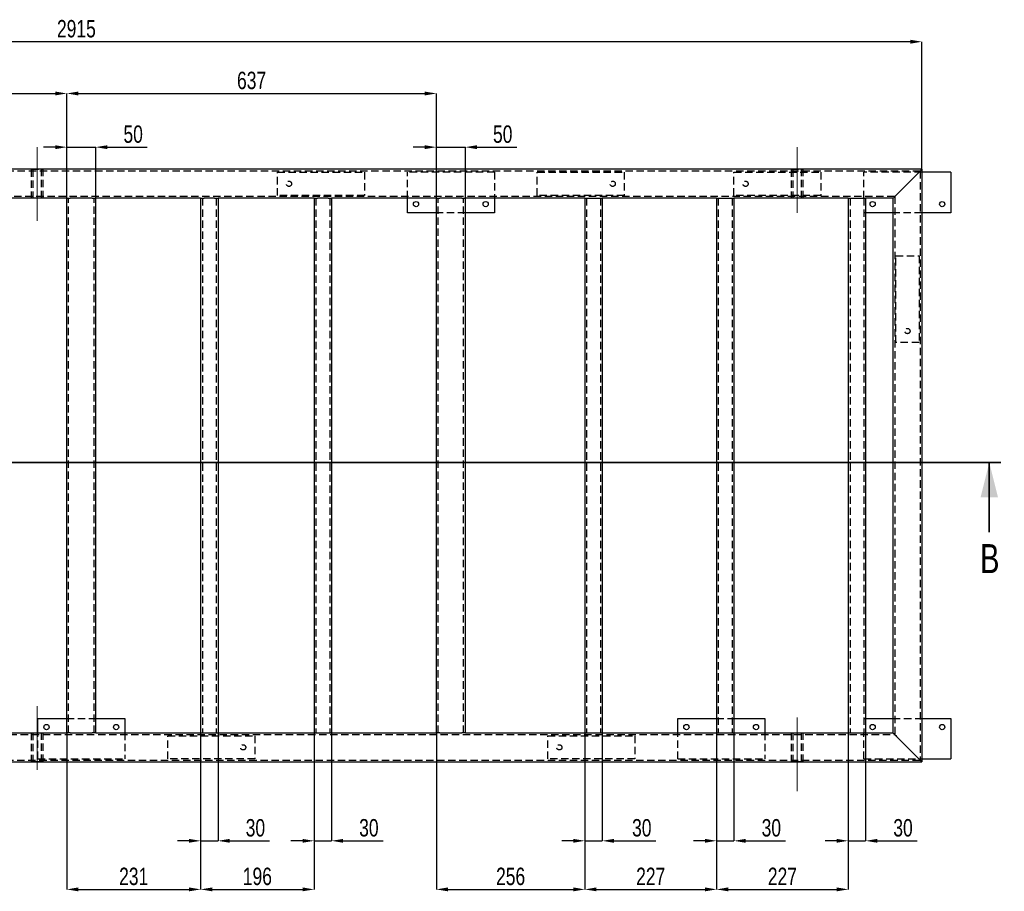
# Model space of a CAD drawing. Header units: millimetres. Extents: x 0 to 841, y 0 to 594.
# Tile 3 of 9: x 219 to 389, y 288 to 438. Entities that reach past the tile are written whole.
import ezdxf

# ---------------------------------------------------------------- set-up
doc = ezdxf.new("R2010")
doc.units = ezdxf.units.MM
doc.header["$PDSIZE"] = -1
doc.linetypes.add('CENTERX2', pattern=[20.32, 12.7, -2.54, 2.54, -2.54])
doc.linetypes.add('HIDDEN', pattern=[1.905, 1.27, -0.635])
for name, color, linetype in [('COTES', 1, 'Continuous'), ('TRAIT-MIXTES', 3, 'CENTERX2'), ('TRAIT-TIRET', 2, 'HIDDEN')]:
    doc.layers.add(name, color=color, linetype=linetype)
doc.layers.add('TRAIT-FORT', color=4, linetype='Continuous', lineweight=25)
doc.styles.add('SLDTEXTSTYLE0', font='TXT', dxfattribs={"width": 0.75})
doc.dimstyles.new('SLDDIMSTYLE0', dxfattribs={"dimtxt": 3, "dimasz": 2, "dimexe": 0, "dimexo": 0.0625, "dimgap": 0.75, "dimtad": 1, "dimdec": 0, "dimlfac": 10, "dimrnd": 1e-09, "dimzin": 12, "dimdsep": 46, "dimtxsty": 'SLDTEXTSTYLE0', "dimsah": 1, "dimcen": 0.09, "dimadec": 0, "dimazin": 3, "dimtfac": 1, "dimtdec": 0, "dimtofl": 0, "dimtmove": 0, "dimatfit": 3, "dimfxl": 1, "dimfrac": 2, "dimtolj": 1, "dimtzin": 12, "dimarcsym": 0})
doc.dimstyles.new('SLDDIMSTYLE1', dxfattribs={"dimtxt": 3, "dimasz": 2, "dimexe": 0, "dimexo": 0.0625, "dimgap": 0.75, "dimtad": 1, "dimdec": 0, "dimlfac": 10, "dimrnd": 1e-09, "dimzin": 12, "dimdsep": 46, "dimtxsty": 'SLDTEXTSTYLE0', "dimsah": 1, "dimcen": 0.09, "dimadec": 0, "dimazin": 3, "dimtfac": 1, "dimtdec": 0, "dimtmove": 0, "dimatfit": 0, "dimfxl": 1, "dimfrac": 2, "dimtolj": 1, "dimtzin": 12, "dimarcsym": 0})

# ---------------------------------------------------------------- blocks, each defined once
blk = doc.blocks.new('_D_1')
at = {"layer": 'COTES', "color": 0, "lineweight": -2, "transparency": 16777216}
for p, q in [((83.3, 412.19), (83.3, 434.12)), ((372.8, 434.12), (85.3, 434.12)), ((374.8, 412.19), (374.8, 434.12))]:
    blk.add_line(p, q, dxfattribs=at)
at = {"layer": 'COTES', "color": 0, "transparency": 16777216}
for points in [[(85.3, 434.46), (85.3, 433.79), (83.3, 434.12)], [(372.8, 434.46), (372.8, 433.79), (374.8, 434.12)]]:
    blk.add_solid(points, dxfattribs=at)
at = {"layer": 'Defpoints', "color": 0, "transparency": 16777216}
for p in [(83.3, 434.12), (83.3, 412.12), (374.8, 412.12)]:
    blk.add_point(p, dxfattribs=at)
at = {"layer": 'COTES', "color": 0, "transparency": 16777216, "insert": (229.05, 437.87), "char_height": 3, "attachment_point": 2, "style": 'SLDTEXTSTYLE0'}
blk.add_mtext('\\A1;2915', dxfattribs=at)
blk = doc.blocks.new('_D_3')
at = {"layer": 'COTES', "color": 0, "lineweight": -2, "transparency": 16777216}
for p, q in [((161.6, 407.19), (161.6, 425.2)), ((163.6, 425.2), (225.4, 425.2)), ((227.4, 407.19), (227.4, 425.2))]:
    blk.add_line(p, q, dxfattribs=at)
at = {"layer": 'COTES', "color": 0, "transparency": 16777216}
for points in [[(163.6, 425.53), (163.6, 424.86), (161.6, 425.2)], [(225.4, 425.53), (225.4, 424.86), (227.4, 425.2)]]:
    blk.add_solid(points, dxfattribs=at)
at = {"layer": 'Defpoints', "color": 0, "transparency": 16777216}
for p in [(227.4, 425.2), (161.6, 407.12), (227.4, 407.12)]:
    blk.add_point(p, dxfattribs=at)
at = {"layer": 'COTES', "color": 0, "transparency": 16777216, "insert": (194.5, 428.95), "char_height": 3, "attachment_point": 2, "style": 'SLDTEXTSTYLE0'}
blk.add_mtext('\\A1;658', dxfattribs=at)
blk = doc.blocks.new('_D_4')
at = {"layer": 'COTES', "color": 0, "lineweight": -2, "transparency": 16777216}
for p, q in [((227.4, 407.19), (227.4, 425.2)), ((229.4, 425.2), (289.1, 425.2)), ((291.1, 407.19), (291.1, 425.2))]:
    blk.add_line(p, q, dxfattribs=at)
at = {"layer": 'COTES', "color": 0, "transparency": 16777216}
for points in [[(229.4, 425.53), (229.4, 424.86), (227.4, 425.2)], [(289.1, 425.53), (289.1, 424.86), (291.1, 425.2)]]:
    blk.add_solid(points, dxfattribs=at)
at = {"layer": 'Defpoints', "color": 0, "transparency": 16777216}
for p in [(291.1, 425.2), (227.4, 407.12), (291.1, 407.12)]:
    blk.add_point(p, dxfattribs=at)
at = {"layer": 'COTES', "color": 0, "transparency": 16777216, "insert": (259.25, 428.95), "char_height": 3, "attachment_point": 2, "style": 'SLDTEXTSTYLE0'}
blk.add_mtext('\\A1;637', dxfattribs=at)
blk = doc.blocks.new('_D_6')
at = {"layer": 'COTES', "color": 0, "lineweight": -2, "transparency": 16777216}
for p, q in [((225.4, 415.94), (223.4, 415.94)), ((227.4, 407.19), (227.4, 415.94)), ((227.4, 415.94), (232.4, 415.94)), ((232.4, 407.19), (232.4, 415.94)), ((234.4, 415.94), (241.28, 415.94))]:
    blk.add_line(p, q, dxfattribs=at)
at = {"layer": 'COTES', "color": 0, "transparency": 16777216}
for points in [[(225.4, 416.27), (225.4, 415.6), (227.4, 415.94)], [(234.4, 416.27), (234.4, 415.6), (232.4, 415.94)]]:
    blk.add_solid(points, dxfattribs=at)
at = {"layer": 'Defpoints', "color": 0, "transparency": 16777216}
for p in [(227.4, 415.94), (227.4, 407.12), (232.4, 407.12)]:
    blk.add_point(p, dxfattribs=at)
at = {"layer": 'COTES', "color": 0, "transparency": 16777216, "insert": (238.84, 419.69), "char_height": 3, "attachment_point": 2, "style": 'SLDTEXTSTYLE0'}
blk.add_mtext('\\A1;50', dxfattribs=at)
blk = doc.blocks.new('_D_7')
at = {"layer": 'COTES', "color": 0, "lineweight": -2, "transparency": 16777216}
for p, q in [((289.1, 415.94), (287.1, 415.94)), ((291.1, 407.19), (291.1, 415.94)), ((291.1, 415.94), (296.1, 415.94)), ((296.1, 407.19), (296.1, 415.94)), ((298.1, 415.94), (304.98, 415.94))]:
    blk.add_line(p, q, dxfattribs=at)
at = {"layer": 'COTES', "color": 0, "transparency": 16777216}
for points in [[(289.1, 416.27), (289.1, 415.6), (291.1, 415.94)], [(298.1, 416.27), (298.1, 415.6), (296.1, 415.94)]]:
    blk.add_solid(points, dxfattribs=at)
at = {"layer": 'Defpoints', "color": 0, "transparency": 16777216}
for p in [(291.1, 415.94), (291.1, 407.12), (296.1, 407.12)]:
    blk.add_point(p, dxfattribs=at)
at = {"layer": 'COTES', "color": 0, "transparency": 16777216, "insert": (302.54, 419.69), "char_height": 3, "attachment_point": 2, "style": 'SLDTEXTSTYLE0'}
blk.add_mtext('\\A1;50', dxfattribs=at)
blk = doc.blocks.new('_D_12')
at = {"layer": 'COTES', "color": 0, "lineweight": -2, "transparency": 16777216}
for p, q in [((227.4, 314.86), (227.4, 287.92)), ((250.47, 314.86), (250.47, 287.92)), ((229.4, 287.92), (248.47, 287.92))]:
    blk.add_line(p, q, dxfattribs=at)
at = {"layer": 'COTES', "color": 0, "transparency": 16777216}
for points in [[(229.4, 288.26), (229.4, 287.59), (227.4, 287.92)], [(248.47, 288.26), (248.47, 287.59), (250.47, 287.92)]]:
    blk.add_solid(points, dxfattribs=at)
at = {"layer": 'Defpoints', "color": 0, "transparency": 16777216}
for p in [(227.4, 314.92), (250.47, 314.92), (250.47, 287.92)]:
    blk.add_point(p, dxfattribs=at)
at = {"layer": 'COTES', "color": 0, "transparency": 16777216, "insert": (238.93, 291.67), "char_height": 3, "attachment_point": 2, "style": 'SLDTEXTSTYLE0'}
blk.add_mtext('\\A1;231', dxfattribs=at)
blk = doc.blocks.new('_D_13')
at = {"layer": 'COTES', "color": 0, "lineweight": -2, "transparency": 16777216}
for p, q in [((250.47, 314.86), (250.47, 287.92)), ((270.03, 314.86), (270.03, 287.92)), ((252.47, 287.92), (268.03, 287.92))]:
    blk.add_line(p, q, dxfattribs=at)
at = {"layer": 'COTES', "color": 0, "transparency": 16777216}
for points in [[(252.47, 288.26), (252.47, 287.59), (250.47, 287.92)], [(268.03, 288.26), (268.03, 287.59), (270.03, 287.92)]]:
    blk.add_solid(points, dxfattribs=at)
at = {"layer": 'Defpoints', "color": 0, "transparency": 16777216}
for p in [(250.47, 314.92), (270.03, 314.92), (270.03, 287.92)]:
    blk.add_point(p, dxfattribs=at)
at = {"layer": 'COTES', "color": 0, "transparency": 16777216, "insert": (260.25, 291.67), "char_height": 3, "attachment_point": 2, "style": 'SLDTEXTSTYLE0'}
blk.add_mtext('\\A1;196', dxfattribs=at)
blk = doc.blocks.new('_D_14')
at = {"layer": 'COTES', "color": 0, "lineweight": -2, "transparency": 16777216}
for p, q in [((291.1, 314.86), (291.1, 287.92)), ((316.7, 314.86), (316.7, 287.92)), ((293.1, 287.92), (314.7, 287.92))]:
    blk.add_line(p, q, dxfattribs=at)
at = {"layer": 'COTES', "color": 0, "transparency": 16777216}
for points in [[(293.1, 288.26), (293.1, 287.59), (291.1, 287.92)], [(314.7, 288.26), (314.7, 287.59), (316.7, 287.92)]]:
    blk.add_solid(points, dxfattribs=at)
at = {"layer": 'Defpoints', "color": 0, "transparency": 16777216}
for p in [(291.1, 314.92), (316.7, 314.92), (316.7, 287.92)]:
    blk.add_point(p, dxfattribs=at)
at = {"layer": 'COTES', "color": 0, "transparency": 16777216, "insert": (303.9, 291.67), "char_height": 3, "attachment_point": 2, "style": 'SLDTEXTSTYLE0'}
blk.add_mtext('\\A1;256', dxfattribs=at)
blk = doc.blocks.new('_D_15')
at = {"layer": 'COTES', "color": 0, "lineweight": -2, "transparency": 16777216}
for p, q in [((316.7, 314.86), (316.7, 287.92)), ((339.4, 314.86), (339.4, 287.92)), ((318.7, 287.92), (337.4, 287.92))]:
    blk.add_line(p, q, dxfattribs=at)
at = {"layer": 'COTES', "color": 0, "transparency": 16777216}
for points in [[(318.7, 288.26), (318.7, 287.59), (316.7, 287.92)], [(337.4, 288.26), (337.4, 287.59), (339.4, 287.92)]]:
    blk.add_solid(points, dxfattribs=at)
at = {"layer": 'Defpoints', "color": 0, "transparency": 16777216}
for p in [(316.7, 314.92), (339.4, 314.92), (339.4, 287.92)]:
    blk.add_point(p, dxfattribs=at)
at = {"layer": 'COTES', "color": 0, "transparency": 16777216, "insert": (328.05, 291.67), "char_height": 3, "attachment_point": 2, "style": 'SLDTEXTSTYLE0'}
blk.add_mtext('\\A1;227', dxfattribs=at)
blk = doc.blocks.new('_D_16')
at = {"layer": 'COTES', "color": 0, "lineweight": -2, "transparency": 16777216}
for p, q in [((339.4, 314.86), (339.4, 287.92)), ((362.1, 314.86), (362.1, 287.92)), ((341.4, 287.92), (360.1, 287.92))]:
    blk.add_line(p, q, dxfattribs=at)
at = {"layer": 'COTES', "color": 0, "transparency": 16777216}
for points in [[(341.4, 288.26), (341.4, 287.59), (339.4, 287.92)], [(360.1, 288.26), (360.1, 287.59), (362.1, 287.92)]]:
    blk.add_solid(points, dxfattribs=at)
at = {"layer": 'Defpoints', "color": 0, "transparency": 16777216}
for p in [(339.4, 314.92), (362.1, 314.92), (362.1, 287.92)]:
    blk.add_point(p, dxfattribs=at)
at = {"layer": 'COTES', "color": 0, "transparency": 16777216, "insert": (350.75, 291.67), "char_height": 3, "attachment_point": 2, "style": 'SLDTEXTSTYLE0'}
blk.add_mtext('\\A1;227', dxfattribs=at)
blk = doc.blocks.new('_D_21')
at = {"layer": 'COTES', "color": 0, "lineweight": -2, "transparency": 16777216}
for p, q in [((250.47, 314.86), (250.47, 296.3)), ((253.47, 314.86), (253.47, 296.3)), ((248.47, 296.3), (246.47, 296.3)), ((250.47, 296.3), (253.47, 296.3)), ((255.47, 296.3), (262.34, 296.3))]:
    blk.add_line(p, q, dxfattribs=at)
at = {"layer": 'COTES', "color": 0, "transparency": 16777216}
for points in [[(248.47, 296.63), (248.47, 295.97), (250.47, 296.3)], [(255.47, 296.63), (255.47, 295.97), (253.47, 296.3)]]:
    blk.add_solid(points, dxfattribs=at)
at = {"layer": 'Defpoints', "color": 0, "transparency": 16777216}
for p in [(250.47, 314.92), (253.47, 314.92), (253.47, 296.3)]:
    blk.add_point(p, dxfattribs=at)
at = {"layer": 'COTES', "color": 0, "transparency": 16777216, "insert": (259.91, 300.05), "char_height": 3, "attachment_point": 2, "style": 'SLDTEXTSTYLE0'}
blk.add_mtext('\\A1;30', dxfattribs=at)
blk = doc.blocks.new('_D_22')
at = {"layer": 'COTES', "color": 0, "lineweight": -2, "transparency": 16777216}
for p, q in [((270.03, 314.86), (270.03, 296.3)), ((273.03, 314.86), (273.03, 296.3)), ((268.03, 296.3), (266.03, 296.3)), ((270.03, 296.3), (273.03, 296.3)), ((275.03, 296.3), (281.91, 296.3))]:
    blk.add_line(p, q, dxfattribs=at)
at = {"layer": 'COTES', "color": 0, "transparency": 16777216}
for points in [[(268.03, 296.63), (268.03, 295.97), (270.03, 296.3)], [(275.03, 296.63), (275.03, 295.97), (273.03, 296.3)]]:
    blk.add_solid(points, dxfattribs=at)
at = {"layer": 'Defpoints', "color": 0, "transparency": 16777216}
for p in [(270.03, 314.92), (273.03, 314.92), (273.03, 296.3)]:
    blk.add_point(p, dxfattribs=at)
at = {"layer": 'COTES', "color": 0, "transparency": 16777216, "insert": (279.47, 300.05), "char_height": 3, "attachment_point": 2, "style": 'SLDTEXTSTYLE0'}
blk.add_mtext('\\A1;30', dxfattribs=at)
blk = doc.blocks.new('_D_23')
at = {"layer": 'COTES', "color": 0, "lineweight": -2, "transparency": 16777216}
for p, q in [((316.7, 314.86), (316.7, 296.3)), ((319.7, 314.86), (319.7, 296.3)), ((314.7, 296.3), (312.7, 296.3)), ((316.7, 296.3), (319.7, 296.3)), ((321.7, 296.3), (328.95, 296.3))]:
    blk.add_line(p, q, dxfattribs=at)
at = {"layer": 'COTES', "color": 0, "transparency": 16777216}
for points in [[(314.7, 296.63), (314.7, 295.97), (316.7, 296.3)], [(321.7, 296.63), (321.7, 295.97), (319.7, 296.3)]]:
    blk.add_solid(points, dxfattribs=at)
at = {"layer": 'Defpoints', "color": 0, "transparency": 16777216}
for p in [(316.7, 314.92), (319.7, 314.92), (319.7, 296.3)]:
    blk.add_point(p, dxfattribs=at)
at = {"layer": 'COTES', "color": 0, "transparency": 16777216, "insert": (326.51, 300.05), "char_height": 3, "attachment_point": 2, "style": 'SLDTEXTSTYLE0'}
blk.add_mtext('\\A1;30', dxfattribs=at)
blk = doc.blocks.new('_D_24')
at = {"layer": 'COTES', "color": 0, "lineweight": -2, "transparency": 16777216}
for p, q in [((339.4, 314.86), (339.4, 296.3)), ((342.4, 314.86), (342.4, 296.3)), ((337.4, 296.3), (335.4, 296.3)), ((339.4, 296.3), (342.4, 296.3)), ((344.4, 296.3), (351.28, 296.3))]:
    blk.add_line(p, q, dxfattribs=at)
at = {"layer": 'COTES', "color": 0, "transparency": 16777216}
for points in [[(337.4, 296.63), (337.4, 295.97), (339.4, 296.3)], [(344.4, 296.63), (344.4, 295.97), (342.4, 296.3)]]:
    blk.add_solid(points, dxfattribs=at)
at = {"layer": 'Defpoints', "color": 0, "transparency": 16777216}
for p in [(339.4, 314.92), (342.4, 314.92), (342.4, 296.3)]:
    blk.add_point(p, dxfattribs=at)
at = {"layer": 'COTES', "color": 0, "transparency": 16777216, "insert": (348.84, 300.05), "char_height": 3, "attachment_point": 2, "style": 'SLDTEXTSTYLE0'}
blk.add_mtext('\\A1;30', dxfattribs=at)
blk = doc.blocks.new('_D_25')
at = {"layer": 'COTES', "color": 0, "lineweight": -2, "transparency": 16777216}
for p, q in [((362.1, 314.86), (362.1, 296.3)), ((365.1, 314.86), (365.1, 296.3)), ((360.1, 296.3), (358.1, 296.3)), ((362.1, 296.3), (365.1, 296.3)), ((367.1, 296.3), (373.98, 296.3))]:
    blk.add_line(p, q, dxfattribs=at)
at = {"layer": 'COTES', "color": 0, "transparency": 16777216}
for points in [[(360.1, 296.63), (360.1, 295.97), (362.1, 296.3)], [(367.1, 296.63), (367.1, 295.97), (365.1, 296.3)]]:
    blk.add_solid(points, dxfattribs=at)
at = {"layer": 'Defpoints', "color": 0, "transparency": 16777216}
for p in [(362.1, 314.92), (365.1, 314.92), (362.1, 296.3)]:
    blk.add_point(p, dxfattribs=at)
at = {"layer": 'COTES', "color": 0, "transparency": 16777216, "insert": (371.54, 300.05), "char_height": 3, "attachment_point": 2, "style": 'SLDTEXTSTYLE0'}
blk.add_mtext('\\A1;30', dxfattribs=at)

msp = doc.modelspace()

# ---------------------------------------------------------------- linework, layer by layer
at = {"lineweight": 35}
for p, q in [((388.41, 361.54), (75.99, 361.54)), ((386.41, 349.54), (386.41, 361.54))]:
    msp.add_line(p, q, dxfattribs=at)
msp.add_solid([(386.41, 361.54), (384.91, 355.54), (387.91, 355.54)], dxfattribs=at)
at = {"layer": 'TRAIT-FORT', "lineweight": 25}
for p, q in [((374.8, 412.12), (83.3, 412.12)), ((374.2, 411.52), (370.4, 407.72)), ((374.8, 412.12), (374.8, 309.92)), ((379.8, 411.62), (374.8, 411.62)), ((379.8, 411.62), (379.8, 404.62)), ((227.4, 407.12), (208.63, 407.12)), ((227.4, 314.92), (227.4, 407.12)), ((227.4, 407.12), (228, 407.12)), ((231.8, 407.12), (228, 407.12)), ((231.8, 407.12), (232.4, 407.12)), ((232.4, 314.92), (232.4, 407.12)), ((250.47, 407.12), (232.4, 407.12)), ((250.47, 407.12), (251.07, 407.12)), ((250.47, 407.12), (250.47, 314.92)), ((252.87, 407.12), (251.07, 407.12)), ((252.87, 407.12), (253.47, 407.12)), ((253.47, 407.12), (253.47, 314.92)), ((270.03, 407.12), (253.47, 407.12)), ((270.03, 407.12), (270.63, 407.12)), ((270.03, 407.12), (270.03, 314.92)), ((272.43, 407.12), (270.63, 407.12)), ((272.43, 407.12), (273.03, 407.12)), ((273.03, 407.12), (273.03, 314.92)), ((291.1, 407.12), (273.03, 407.12)), ((286.1, 404.62), (286.1, 407.12)), ((291.1, 314.92), (291.1, 407.12)), ((291.1, 407.12), (291.7, 407.12)), ((295.5, 407.12), (291.7, 407.12)), ((295.5, 407.12), (296.1, 407.12)), ((296.1, 314.92), (296.1, 407.12)), ((316.7, 407.12), (296.1, 407.12)), ((301.1, 407.12), (301.1, 404.62)), ((316.7, 407.12), (316.7, 314.92)), ((316.7, 407.12), (317.3, 407.12)), ((317.3, 407.12), (319.1, 407.12)), ((319.1, 407.12), (319.7, 407.12)), ((319.7, 407.12), (319.7, 314.92)), ((339.4, 407.12), (319.7, 407.12)), ((339.4, 407.12), (339.4, 314.92)), ((339.4, 407.12), (340, 407.12)), ((340, 407.12), (341.8, 407.12)), ((341.8, 407.12), (342.4, 407.12)), ((342.4, 407.12), (342.4, 314.92)), ((362.1, 407.12), (342.4, 407.12)), ((362.1, 407.12), (362.1, 314.92)), ((362.1, 407.12), (362.7, 407.12)), ((362.7, 407.12), (364.5, 407.12)), ((364.5, 407.12), (365.1, 407.12)), ((365.1, 407.12), (365.1, 314.92)), ((369.8, 407.12), (365.1, 407.12)), ((369.8, 407.12), (369.8, 314.92)), ((291.1, 404.62), (286.1, 404.62)), ((301.1, 404.62), (296.1, 404.62)), ((369.8, 404.62), (365.1, 404.62)), ((379.8, 404.62), (374.8, 404.62)), ((222.4, 317.42), (227.4, 317.42)), ((222.4, 314.92), (222.4, 317.42)), ((232.4, 317.42), (237.4, 317.42)), ((237.4, 317.42), (237.4, 314.92)), ((332.7, 317.42), (339.4, 317.42)), ((332.7, 314.92), (332.7, 317.42)), ((342.4, 317.42), (347.7, 317.42)), ((347.7, 317.42), (347.7, 314.92)), ((365.1, 317.42), (369.8, 317.42)), ((374.8, 317.42), (379.8, 317.42)), ((379.8, 317.42), (379.8, 310.42)), ((208.63, 314.92), (227.4, 314.92)), ((228, 314.92), (227.4, 314.92)), ((228, 314.92), (231.8, 314.92)), ((232.4, 314.92), (231.8, 314.92)), ((232.4, 314.92), (250.47, 314.92)), ((250.47, 314.92), (251.07, 314.92)), ((251.07, 314.92), (252.87, 314.92)), ((252.87, 314.92), (253.47, 314.92)), ((253.47, 314.92), (270.03, 314.92)), ((270.03, 314.92), (270.63, 314.92)), ((270.63, 314.92), (272.43, 314.92)), ((272.43, 314.92), (273.03, 314.92)), ((273.03, 314.92), (291.1, 314.92)), ((291.7, 314.92), (291.1, 314.92)), ((291.7, 314.92), (295.5, 314.92)), ((296.1, 314.92), (295.5, 314.92)), ((296.1, 314.92), (316.7, 314.92)), ((316.7, 314.92), (317.3, 314.92)), ((317.3, 314.92), (319.1, 314.92)), ((319.1, 314.92), (319.7, 314.92)), ((319.7, 314.92), (339.4, 314.92)), ((339.4, 314.92), (340, 314.92)), ((340, 314.92), (341.8, 314.92)), ((341.8, 314.92), (342.4, 314.92)), ((342.4, 314.92), (362.1, 314.92)), ((362.1, 314.92), (362.7, 314.92)), ((362.7, 314.92), (364.5, 314.92)), ((364.5, 314.92), (365.1, 314.92)), ((365.1, 314.92), (369.8, 314.92)), ((370.4, 314.32), (374.2, 310.52)), ((83.3, 309.92), (374.8, 309.92)), ((374.2, 310.52), (374.8, 309.92)), ((374.8, 310.42), (379.8, 310.42))]:
    msp.add_line(p, q, dxfattribs=at)
at = {"layer": 'TRAIT-FORT', "lineweight": 25, "flags": 128}
for points in [[(374.8, 412.12), (374.79, 412.11), (374.76, 412.08), (374.7, 412.02), (374.63, 411.95), (374.53, 411.86), (374.43, 411.75), (374.32, 411.64), (374.2, 411.52)], [(374.8, 412.12), (374.79, 412.11), (374.76, 412.09), (374.72, 412.04), (374.66, 411.98), (374.59, 411.91), (374.5, 411.82), (374.41, 411.73), (374.31, 411.63), (374.2, 411.52)], [(370.4, 407.72), (370.28, 407.61), (370.17, 407.49), (370.07, 407.39), (369.98, 407.3), (369.9, 407.22), (369.85, 407.17), (369.81, 407.13), (369.8, 407.12)], [(370.4, 407.72), (370.28, 407.61), (370.17, 407.49), (370.07, 407.39), (369.98, 407.3), (369.9, 407.22), (369.85, 407.17), (369.81, 407.13), (369.8, 407.12)], [(369.8, 314.92), (369.81, 314.91), (369.84, 314.89), (369.88, 314.84), (369.94, 314.78), (370.02, 314.71), (370.1, 314.62), (370.2, 314.53), (370.3, 314.43), (370.4, 314.32)], [(369.8, 314.92), (369.81, 314.91), (369.85, 314.88), (369.9, 314.82), (369.98, 314.75), (370.07, 314.66), (370.17, 314.55), (370.28, 314.44), (370.4, 314.32)], [(374.2, 310.52), (374.32, 310.41), (374.43, 310.29), (374.53, 310.19), (374.63, 310.1), (374.7, 310.02), (374.76, 309.97), (374.79, 309.93), (374.8, 309.92)]]:
    msp.add_lwpolyline(points, dxfattribs=at)
at = {"layer": 'TRAIT-FORT', "lineweight": 25}
for centre in [(287.6, 406.12), (299.6, 406.12), (366.3, 406.12), (378.3, 406.12), (223.9, 315.92), (235.9, 315.92), (334.2, 315.92), (346.2, 315.92), (366.3, 315.92), (378.3, 315.92)]:
    msp.add_circle(centre, 0.45, dxfattribs=at)
at = {"layer": 'TRAIT-MIXTES', "lineweight": 18}
for p, q in [((222.3, 415.92), (222.3, 401.96)), ((353.3, 415.92), (353.3, 404.61)), ((222.3, 308.57), (222.3, 319.51)), ((353.3, 317.55), (353.3, 304.41))]:
    msp.add_line(p, q, dxfattribs=at)
at = {"layer": 'TRAIT-TIRET'}
for p, q in [((374.5, 411.82), (83.6, 411.82)), ((221.25, 412.12), (223.35, 412.12)), ((221.25, 412.12), (221.25, 411.82)), ((221.25, 412.12), (221.25, 407.12)), ((221.55, 412.12), (221.55, 407.12)), ((223.05, 407.12), (223.05, 412.12)), ((223.35, 411.82), (223.35, 412.12)), ((223.35, 407.12), (223.35, 412.12)), ((263.7, 407.62), (263.7, 411.62)), ((263.7, 411.62), (278.7, 411.62)), ((278.7, 411.62), (278.7, 407.62)), ((286.1, 407.12), (286.1, 411.62)), ((301.1, 411.62), (286.1, 411.62)), ((301.1, 411.62), (301.1, 407.12)), ((308.5, 407.62), (308.5, 411.62)), ((308.5, 411.62), (323.5, 411.62)), ((323.5, 411.62), (323.5, 407.62)), ((342.4, 411.62), (357.4, 411.62)), ((342.4, 407.62), (342.4, 411.62)), ((352.25, 412.12), (354.35, 412.12)), ((352.25, 412.12), (352.25, 411.82)), ((352.25, 412.12), (352.25, 407.12)), ((352.55, 412.12), (352.55, 407.12)), ((354.05, 407.12), (354.05, 412.12)), ((354.35, 411.82), (354.35, 412.12)), ((354.35, 407.12), (354.35, 412.12)), ((357.4, 411.62), (357.4, 407.62)), ((364.8, 407.12), (364.8, 411.62)), ((374.8, 411.62), (364.8, 411.62)), ((374.5, 411.82), (374.5, 310.22)), ((370.1, 407.42), (88, 407.42)), ((221.25, 407.42), (221.25, 407.12)), ((223.35, 407.12), (223.35, 407.42)), ((278.7, 407.62), (263.7, 407.62)), ((323.5, 407.62), (308.5, 407.62)), ((357.4, 407.62), (342.4, 407.62)), ((352.25, 407.42), (352.25, 407.12)), ((354.35, 407.12), (354.35, 407.42)), ((370.1, 407.42), (370.1, 314.62)), ((227.7, 314.92), (227.7, 407.12)), ((232.1, 314.92), (232.1, 407.12)), ((250.77, 407.12), (250.77, 314.92)), ((253.17, 407.12), (253.17, 314.92)), ((270.33, 407.12), (270.33, 314.92)), ((272.73, 407.12), (272.73, 314.92)), ((291.4, 314.92), (291.4, 407.12)), ((295.8, 314.92), (295.8, 407.12)), ((317, 407.12), (317, 314.92)), ((319.4, 407.12), (319.4, 314.92)), ((339.7, 407.12), (339.7, 314.92)), ((342.1, 407.12), (342.1, 314.92)), ((362.4, 407.12), (362.4, 314.92)), ((364.8, 407.12), (364.8, 314.92)), ((296.1, 404.62), (291.1, 404.62)), ((365.1, 404.62), (364.8, 404.62)), ((374.8, 404.62), (369.8, 404.62)), ((370.3, 382.22), (370.3, 397.22)), ((370.3, 397.22), (374.3, 397.22)), ((374.3, 397.22), (374.3, 382.22)), ((374.3, 382.22), (370.3, 382.22)), ((227.4, 317.42), (232.4, 317.42)), ((339.4, 317.42), (342.4, 317.42)), ((364.8, 317.42), (365.1, 317.42)), ((369.8, 317.42), (374.8, 317.42)), ((88, 314.62), (370.1, 314.62)), ((221.25, 314.92), (221.25, 314.62)), ((221.25, 314.92), (221.25, 309.92)), ((221.55, 314.92), (221.55, 309.92)), ((222.4, 310.42), (222.4, 314.92)), ((223.05, 309.92), (223.05, 314.92)), ((223.35, 314.62), (223.35, 314.92)), ((223.35, 309.92), (223.35, 314.92)), ((237.4, 314.92), (237.4, 310.42)), ((244.8, 314.42), (259.8, 314.42)), ((244.8, 310.42), (244.8, 314.42)), ((259.8, 314.42), (259.8, 310.42)), ((310.3, 314.42), (325.3, 314.42)), ((310.3, 310.42), (310.3, 314.42)), ((325.3, 314.42), (325.3, 310.42)), ((332.7, 310.42), (332.7, 314.92)), ((347.7, 314.92), (347.7, 310.42)), ((352.25, 314.92), (352.25, 314.62)), ((352.25, 314.92), (352.25, 309.92)), ((352.55, 314.92), (352.55, 309.92)), ((354.05, 309.92), (354.05, 314.92)), ((354.35, 314.62), (354.35, 314.92)), ((354.35, 309.92), (354.35, 314.92)), ((364.8, 310.42), (364.8, 314.92)), ((83.6, 310.22), (374.5, 310.22)), ((221.25, 310.22), (221.25, 309.92)), ((222.3, 309.92), (221.25, 309.92)), ((223.35, 309.92), (222.3, 309.92)), ((222.4, 310.42), (237.4, 310.42)), ((223.35, 309.92), (223.35, 310.22)), ((259.8, 310.42), (244.8, 310.42)), ((325.3, 310.42), (310.3, 310.42)), ((332.7, 310.42), (347.7, 310.42)), ((352.25, 310.22), (352.25, 309.92)), ((353.3, 309.92), (352.25, 309.92)), ((354.35, 309.92), (353.3, 309.92)), ((354.35, 309.92), (354.35, 310.22)), ((364.8, 310.42), (374.8, 310.42))]:
    msp.add_line(p, q, dxfattribs=at)
for centre in [(265.7, 409.62), (321.5, 409.62), (344.4, 409.62), (372.3, 384.22), (257.8, 312.42), (312.3, 312.42)]:
    msp.add_circle(centre, 0.45, dxfattribs=at)

# ---------------------------------------------------------------- texts
at = {"insert": (384.82, 347.48), "char_height": 5, "attachment_point": 1, "style": 'SLDTEXTSTYLE0'}
msp.add_mtext('B', dxfattribs=at)

# ---------------------------------------------------------------- dimensions: what is measured, and where the dimension line sits
at = {"layer": 'COTES'}
for base, p1, p2, dimstyle, picture, middle in [((83.3, 434.12), (374.8, 412.12), (83.3, 412.12), 'SLDDIMSTYLE0', '_D_1', (229.05, 434.12)), ((227.4, 425.2), (161.6, 407.12), (227.4, 407.12), 'SLDDIMSTYLE0', '_D_3', (194.5, 425.2)), ((291.1, 425.2), (227.4, 407.12), (291.1, 407.12), 'SLDDIMSTYLE0', '_D_4', (259.25, 425.2)), ((227.4, 415.94), (232.4, 407.12), (227.4, 407.12), 'SLDDIMSTYLE1', '_D_6', (238.84, 415.94)), ((291.1, 415.94), (296.1, 407.12), (291.1, 407.12), 'SLDDIMSTYLE1', '_D_7', (302.54, 415.94)), ((250.47, 287.92), (227.4, 314.92), (250.47, 314.92), 'SLDDIMSTYLE0', '_D_12', (238.93, 287.92)), ((253.47, 296.3), (250.47, 314.92), (253.47, 314.92), 'SLDDIMSTYLE1', '_D_21', (259.91, 296.3)), ((270.03, 287.92), (250.47, 314.92), (270.03, 314.92), 'SLDDIMSTYLE0', '_D_13', (260.25, 287.92)), ((273.03, 296.3), (270.03, 314.92), (273.03, 314.92), 'SLDDIMSTYLE1', '_D_22', (279.47, 296.3)), ((316.7, 287.92), (291.1, 314.92), (316.7, 314.92), 'SLDDIMSTYLE0', '_D_14', (303.9, 287.92)), ((319.7, 296.3), (316.7, 314.92), (319.7, 314.92), 'SLDDIMSTYLE1', '_D_23', (326.51, 296.3)), ((339.4, 287.92), (316.7, 314.92), (339.4, 314.92), 'SLDDIMSTYLE0', '_D_15', (328.05, 287.92)), ((342.4, 296.3), (339.4, 314.92), (342.4, 314.92), 'SLDDIMSTYLE1', '_D_24', (348.84, 296.3)), ((362.1, 287.92), (339.4, 314.92), (362.1, 314.92), 'SLDDIMSTYLE0', '_D_16', (350.75, 287.92)), ((362.1, 296.3), (365.1, 314.92), (362.1, 314.92), 'SLDDIMSTYLE1', '_D_25', (371.54, 296.3))]:
    dim = msp.add_linear_dim(base=base, p1=p1, p2=p2, dimstyle=dimstyle, dxfattribs=at)
    dim.commit()
    dim.dimension.update_dxf_attribs({"geometry": picture, "text_midpoint": middle, "dimtype": 160})

doc.saveas('drawing.dxf')
